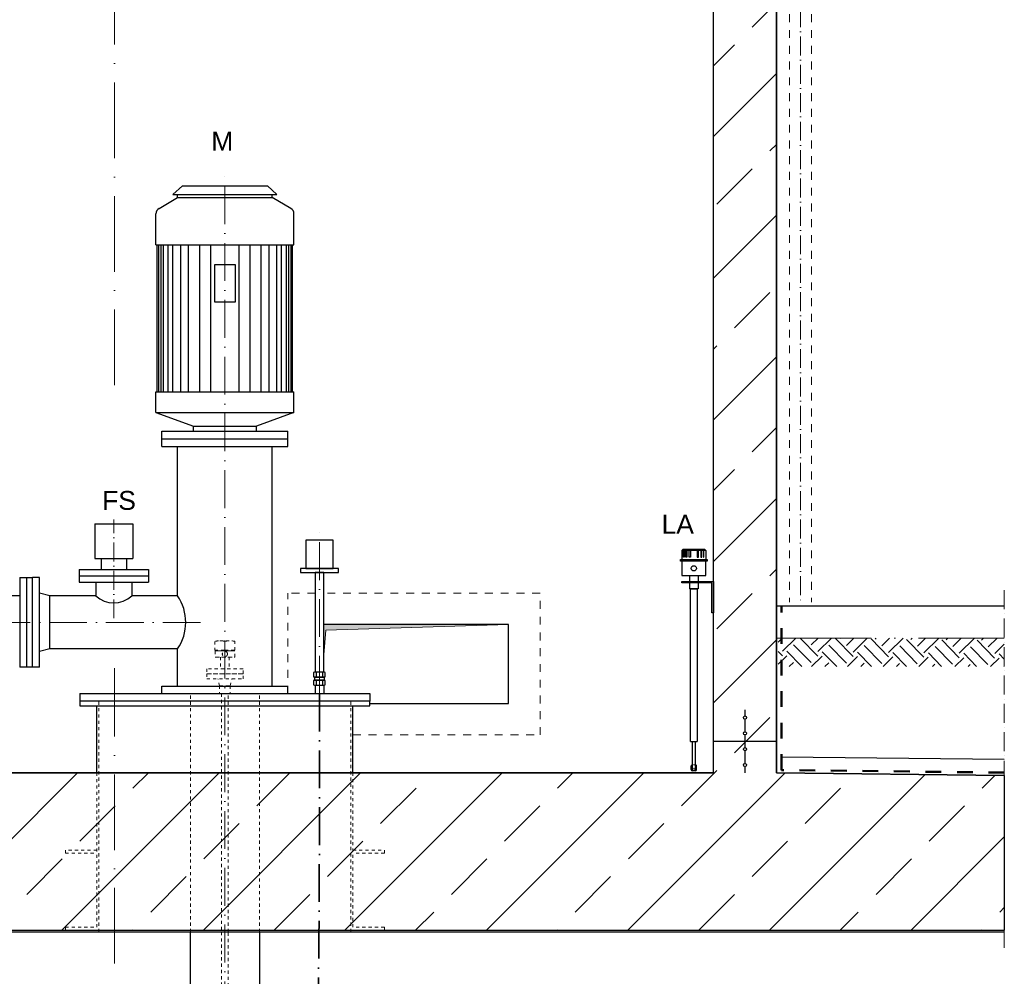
# Model space of a CAD drawing. Header units: millimetres. Extents: x -48448 to 452754, y -13941 to 17062.
# Tile 56 of 256: x 202 to 3326, y 2434 to 5468. Entities that reach past the tile are written whole.
import ezdxf

# ---------------------------------------------------------------- set-up
doc = ezdxf.new("R2010")
doc.units = ezdxf.units.MM
doc.linetypes.add('ACAD_ISO10W100', pattern=[18, 12, -3, 0, -3])
doc.linetypes.add('JIS_02_1.0', pattern=[2, 1, -1])
doc.layers.add('Bemaßung', color=7, linetype='Continuous', lineweight=13)
doc.layers.add('Beschriftung', color=7, linetype='Continuous')
doc.styles.add('LBB3.5M1000', font='isocp.shx', dxfattribs={"height": 3.5})
pattern_1 = [(45, (134185.1, 41129.55), (-224.5064, 224.5064), []), (45, (134409.62, 41129.55), (-224.5064, 224.5064), [158.75, -79.375])]

msp = doc.modelspace()

# ---------------------------------------------------------------- hatches: boundary and pattern name
at = {"lineweight": 13}
h = msp.add_hatch(dxfattribs=at)
h.set_pattern_fill('ANSI33', color=256, scale=50, style=0)
h.paths.add_polyline_path([(-1744.45, 6126.484), (-1744.45, 6456.343), (-1734.454, 6466.338), (-1554.642, 6460.537), (-1544.45, 6450.345), (-1544.45, 6320.13), (-1534.116, 6309.797), (343.075, 6249.236), (343.075, 6375.37), (363.075, 6395.37), (483.075, 6395.37), (503.075, 6375.37), (503.075, 6043.97), (-1436.582, 6106.546), (-1436.904, 6096.551), (-1396.925, 6095.262), (-1396.925, 3079.77), (2403.075, 3079.77), (2403.075, 5972.669), (2443.055, 5971.379), (2443.378, 5981.374), (1503.075, 6011.709), (1503.075, 6375.37), (1523.075, 6395.37), (1643.075, 6395.37), (1663.075, 6375.37), (1663.075, 6206.651), (2743.642, 6168.792), (2753.314, 6158.475), (2753.314, 5981.38), (2742.997, 5971.707), (2698.02, 5973.158), (2659.331, 6014.427), (2658.041, 5974.448), (2563.418, 5977.501), (2563.096, 5967.506), (2603.075, 5966.216), (2603.075, 3079.77), (3325.813, 3071.634), (3325.813, 2579.77), (-2467.26, 2579.77), (-2467.26, 3069.973), (-1596.925, 3079.77), (-1596.925, 6101.714), (-1557.268, 6100.434), (-1556.946, 6110.429), (-1649.822, 6113.426), (-1648.532, 6153.405), (-1689.801, 6114.715), (-1734.777, 6116.166)])
h = msp.add_hatch(color=256)
h.dxf.hatch_style = 1
h.paths.add_polyline_path([(1753.075, 3549.77), (1166.525, 3549.77), (1166.525, 3453.504), (1173.405, 3532.14)])
h = msp.add_hatch()
h.set_pattern_fill('EARTH', color=253, scale=12.5, angle=44.355047, style=0)
h.set_pattern_definition([(44.35505, (40301.07, -102.33), (1.26356, 112.24609), [79.375, -79.375]), (44.35505, (40280.26, -81.05), (1.26356, 112.24609), [79.375, -79.375]), (44.35505, (40259.45, -59.77), (1.26356, 112.24609), [79.375, -79.375]), (134.35505, (40259.61, -45.74), (-112.24609, 1.26356), [79.375, -79.375]), (134.35505, (40280.89, -24.93), (-112.24609, 1.26356), [79.375, -79.375]), (134.35505, (40302.17, -4.12), (-112.24609, 1.26356), [79.375, -79.375])])
h.paths.add_polyline_path([(3325.813, 3506.437), (3325.813, 3416.843), (2608.49, 3416.843), (2608.49, 3506.437)])
h = msp.add_hatch(dxfattribs=at)
h.set_pattern_fill('ANSI33', color=256, scale=50, style=0)
h.set_pattern_definition(pattern_1)
h.paths.add_polyline_path([(2508.075, 3254.943, -1), (2498.075, 3254.943, -1)], flags=17)
h = msp.add_hatch(dxfattribs=at)
h.set_pattern_fill('ANSI33', color=256, scale=50, style=0)
h.set_pattern_definition([(45, (134185.1, 41179.55), (-224.5064, 224.5064), []), (45, (134409.62, 41179.55), (-224.5064, 224.5064), [158.75, -79.375])])
h.paths.add_polyline_path([(2508.075, 3254.943, -1), (2498.075, 3254.943, -1)], flags=17)
h = msp.add_hatch(dxfattribs=at)
h.set_pattern_fill('ANSI33', color=256, scale=50, style=0)
h.set_pattern_definition(pattern_1)
h.paths.add_polyline_path([(2508.075, 3204.943, -1), (2498.075, 3204.943, -1)], flags=17)
h = msp.add_hatch(dxfattribs=at)
h.set_pattern_fill('ANSI33', color=256, scale=50, style=0)
h.set_pattern_definition([(45, (134185.1, 41079.2), (-224.5064, 224.5064), []), (45, (134409.62, 41079.2), (-224.5064, 224.5064), [158.75, -79.375])])
h.paths.add_polyline_path([(2508.075, 3154.597, -1), (2498.075, 3154.597, -1)], flags=17)
h = msp.add_hatch(dxfattribs=at)
h.set_pattern_fill('ANSI33', color=256, scale=50, style=0)
h.set_pattern_definition([(45, (134185.1, 41029.2), (-224.5064, 224.5064), []), (45, (134409.62, 41029.2), (-224.5064, 224.5064), [158.75, -79.375])])
h.paths.add_polyline_path([(2508.075, 3104.597, -1), (2498.075, 3104.597, -1)], flags=17)

# ---------------------------------------------------------------- linework, layer by layer
for p, q in [((2403.075, 3079.77), (2403.075, 5982.674)), ((2603.075, 3079.77), (2603.075, 5976.222)), ((2302.624, 3784.682), (2305.624, 3787.682)), ((2302.624, 3784.682), (2302.624, 3755.75)), ((2378.624, 3784.682), (2302.624, 3784.682)), ((2375.624, 3787.682), (2305.624, 3787.682)), ((2308.254, 3784.682), (2309.986, 3787.682)), ((2310.149, 3784.682), (2311.881, 3787.682)), ((2315.376, 3784.682), (2316.179, 3787.682)), ((2318.55, 3784.682), (2319.354, 3787.682)), ((2335.624, 3787.682), (2335.624, 3784.682)), ((2345.624, 3787.682), (2345.624, 3784.682)), ((2362.697, 3784.682), (2361.893, 3787.682)), ((2365.872, 3784.682), (2365.068, 3787.682)), ((2371.098, 3784.682), (2369.366, 3787.682)), ((2372.993, 3784.682), (2371.261, 3787.682)), ((2378.624, 3784.682), (2375.624, 3787.682)), ((2378.624, 3784.682), (2378.624, 3755.75)), ((2327.174, 3705.308), (2327.174, 3686.807)), ((2354.074, 3705.308), (2354.074, 3686.807)), ((2327.174, 3681.807), (2327.174, 3662.889)), ((2354.074, 3662.889), (2327.174, 3662.889)), ((2354.074, 3681.807), (2354.074, 3662.889)), ((2603.075, 3608.77), (3325.813, 3608.77)), ((1753.075, 3549.77), (1166.525, 3549.77)), ((1753.075, 3299.77), (1753.075, 3549.77)), ((1143.837, 3384.123), (1143.837, 3398.149)), ((1162.313, 3398.149), (1162.313, 3384.123)), ((1139.625, 3373.258), (1166.525, 3373.258)), ((1139.625, 3357.292), (1139.625, 3330.77)), ((1143.837, 3358.262), (1143.837, 3372.289)), ((1162.313, 3372.289), (1162.313, 3358.262)), ((1166.525, 3357.292), (1166.525, 3330.77)), ((447.075, 3079.77), (447.075, 3291.77)), ((1259.075, 3079.77), (1259.075, 3291.77)), ((1313.075, 3299.27), (1753.075, 3299.77)), ((2503.075, 3279.77), (2503.075, 3259.943)), ((2503.075, 3249.943), (2503.075, 3209.943)), ((2503.075, 3199.943), (2503.075, 3159.597)), ((2329.874, 3178.995), (2351.374, 3178.995)), ((2403.075, 3179.77), (2603.075, 3179.77)), ((2503.075, 3149.597), (2503.075, 3109.597)), ((3325.813, 3121.638), (2619.187, 3129.592)), ((2331.874, 3090.356), (2331.874, 3100.949)), ((2335.624, 3099.356), (2335.624, 3091.652)), ((2345.624, 3106.356), (2348.202, 3103.778)), ((2345.624, 3099.356), (2345.624, 3091.652)), ((2349.374, 3090.356), (2349.374, 3100.949)), ((2503.075, 3099.597), (2503.075, 3079.77)), ((503.075, 3079.77), (-1396.925, 3079.77)), ((2403.075, 3079.77), (503.075, 3079.77)), ((2335.624, 3091.652), (2340.624, 3086.356)), ((2345.374, 3086.356), (2335.874, 3086.356)), ((2345.624, 3091.652), (2340.624, 3086.356)), ((3325.813, 3071.634), (2603.075, 3079.77)), ((3325.813, 2579.77), (-2467.26, 2579.77)), ((3325.813, 2574.77), (-2467.26, 2574.77))]:
    msp.add_line(p, q)
at = {"linetype": 'ACAD_ISO10W100', "lineweight": 18, "ltscale": 20}
for p, q in [((503.075, 4308.7), (503.075, 5901.424)), ((503.075, 2474.77), (503.075, 3411.253))]:
    msp.add_line(p, q, dxfattribs=at)
at = {"color": 254, "linetype": 'JIS_02_1.0', "lineweight": 9, "ltscale": 25}
for p, q in [((2644.471, 5685), (2644.471, 3620.378)), ((2714.243, 5685), (2714.243, 3620.378))]:
    msp.add_line(p, q, dxfattribs=at)
at = {"color": 253, "linetype": 'ACAD_ISO10W100', "lineweight": 9, "ltscale": 5}
msp.add_line((2679.243, 5685), (2679.243, 3620.378), dxfattribs=at)
at = {"linetype": 'ACAD_ISO10W100', "lineweight": 18, "ltscale": 10}
for p, q in [((853.075, 1397.702), (853.075, 4990.77)), ((1153.075, 3330.77), (1153.075, 3842.664)), ((775.701, 3556.77), (-2323.785, 3556.77))]:
    msp.add_line(p, q, dxfattribs=at)
at = {"linetype": 'Continuous', "lineweight": -2, "ltscale": 10}
for p, q in [((718.075, 4940.77), (688.075, 4913.77)), ((718.075, 4940.77), (988.075, 4940.77)), ((988.075, 4940.77), (1018.075, 4913.77)), ((688.075, 4913.77), (1018.075, 4913.77)), ((703.075, 4903.77), (703.075, 4913.77)), ((1003.075, 4903.77), (1003.075, 4913.77)), ((644.075, 4869.707), (703.075, 4903.77)), ((703.075, 4903.77), (1003.075, 4903.77)), ((1062.075, 4869.707), (1003.075, 4903.77)), ((634.075, 4753.77), (634.075, 4852.386)), ((1072.075, 4753.77), (1072.075, 4852.386)), ((634.075, 4753.77), (1072.075, 4753.77)), ((638.075, 4287.77), (638.075, 4753.77)), ((643.075, 4287.77), (643.075, 4753.77)), ((650.575, 4287.77), (650.575, 4753.77)), ((658.075, 4287.77), (658.075, 4753.77)), ((673.075, 4287.77), (673.075, 4753.77)), ((688.075, 4287.77), (688.075, 4753.77)), ((713.075, 4287.77), (713.075, 4753.77)), ((738.075, 4287.77), (738.075, 4753.77)), ((773.075, 4287.77), (773.075, 4753.77)), ((808.075, 4287.77), (808.075, 4753.77)), ((898.075, 4287.77), (898.075, 4753.77)), ((933.075, 4287.77), (933.075, 4753.77)), ((968.075, 4287.77), (968.075, 4753.77)), ((993.075, 4287.77), (993.075, 4753.77)), ((1018.075, 4287.77), (1018.075, 4753.77)), ((1033.075, 4287.77), (1033.075, 4753.77)), ((1048.075, 4287.77), (1048.075, 4753.77)), ((1055.575, 4287.77), (1055.575, 4753.77)), ((1063.075, 4287.77), (1063.075, 4753.77)), ((1068.075, 4287.77), (1068.075, 4753.77)), ((634.075, 4222.77), (634.075, 4287.77)), ((634.075, 4287.77), (1072.075, 4287.77)), ((1072.075, 4222.77), (1072.075, 4287.77)), ((634.075, 4222.77), (1072.075, 4222.77)), ((634.075, 4222.77), (753.075, 4178.77)), ((1072.075, 4222.77), (953.075, 4178.77)), ((653.075, 4162.77), (1053.075, 4162.77)), ((653.075, 4114.77), (653.075, 4162.77)), ((753.075, 4162.77), (753.075, 4178.77)), ((753.075, 4178.77), (953.075, 4178.77)), ((953.075, 4162.77), (953.075, 4178.77)), ((1053.075, 4114.77), (1053.075, 4162.77)), ((653.075, 4138.77), (1053.075, 4138.77)), ((653.075, 4114.77), (1053.075, 4114.77)), ((703.075, 3640.92), (703.075, 4114.77)), ((1003.075, 3354.77), (1003.075, 4114.77)), ((440.575, 3869.77), (440.575, 3759.77)), ((440.575, 3869.77), (560.575, 3869.77)), ((560.575, 3869.77), (560.575, 3759.77)), ((440.575, 3759.77), (560.575, 3759.77)), ((460.575, 3759.77), (460.575, 3724.77)), ((540.575, 3759.77), (540.575, 3724.77)), ((390.575, 3724.77), (610.575, 3724.77)), ((390.575, 3724.77), (390.575, 3684.77)), ((610.575, 3724.77), (610.575, 3684.77)), ((202.075, 3699.27), (202.075, 3414.271)), ((202.075, 3699.27), (224.075, 3699.27)), ((224.075, 3699.27), (224.075, 3414.271)), ((224.075, 3699.27), (243.075, 3699.27)), ((243.075, 3414.27), (243.075, 3699.27)), ((265.075, 3699.27), (243.075, 3699.27)), ((265.075, 3414.27), (265.075, 3699.27)), ((390.575, 3704.77), (610.575, 3704.77)), ((390.575, 3684.77), (610.575, 3684.77)), ((443.425, 3684.77), (443.425, 3640.92)), ((557.725, 3684.77), (557.725, 3640.92)), ((298.075, 3640.92), (265.075, 3649.27)), ((298.075, 3472.62), (298.075, 3640.92)), ((443.425, 3640.92), (298.075, 3640.92)), ((703.075, 3640.92), (557.725, 3640.92)), ((298.075, 3472.62), (265.075, 3464.27)), ((703.075, 3472.62), (298.075, 3472.62)), ((703.075, 3354.77), (703.075, 3472.62)), ((224.075, 3414.271), (202.075, 3414.271)), ((243.075, 3414.27), (224.075, 3414.271)), ((265.075, 3414.27), (243.075, 3414.27)), ((653.075, 3354.77), (1053.075, 3354.77)), ((653.075, 3330.77), (653.075, 3354.77)), ((1053.075, 3330.77), (1053.075, 3354.77)), ((393.075, 3330.77), (393.075, 3306.77)), ((393.075, 3330.77), (1313.075, 3330.77)), ((1313.075, 3330.77), (1313.075, 3306.77))]:
    msp.add_line(p, q, dxfattribs=at)
at = {"linetype": 'ACAD_ISO10W100', "lineweight": 18, "ltscale": 5}
msp.add_line((500.575, 3900.022), (500.575, 3556.77), dxfattribs=at)
at = {"linetype": 'ACAD_ISO10W100', "lineweight": 13, "ltscale": 5}
msp.add_line((3325.813, 3658.77), (3325.813, 2524.77), dxfattribs=at)
at = {"linetype": 'Continuous', "ltscale": 10}
msp.add_line((202.075, 3640.92), (170.075, 3640.92), dxfattribs=at)
at = {"linetype": 'JIS_02_1.0', "lineweight": 18, "ltscale": 25}
for p, q in [((1053.075, 3330.77), (1053.075, 3649.77)), ((1139.625, 3649.77), (1053.075, 3649.77)), ((1853.075, 3649.77), (1166.525, 3649.77)), ((1853.075, 3199.77), (1853.075, 3649.77)), ((1259.075, 3199.77), (1853.075, 3199.77))]:
    msp.add_line(p, q, dxfattribs=at)
at = {"linetype": 'JIS_02_1.0', "lineweight": 50, "ltscale": 50}
for p, q in [((2619.187, 3088.478), (2619.187, 3608.77)), ((3325.813, 3080.519), (2619.187, 3088.478))]:
    msp.add_line(p, q, dxfattribs=at)
at = {"lineweight": 9}
for p in [(1166.525, 3453.504), (1753.075, 3549.77)]:
    msp.add_line(p, (1173.405, 3532.14), dxfattribs=at)
at = {"color": 253, "linetype": 'ACAD_ISO10W100', "lineweight": 13, "ltscale": 25}
msp.add_line((2603.075, 3506.437), (3325.813, 3506.437), dxfattribs=at)
at = {"linetype": 'JIS_02_1.0', "lineweight": 18, "ltscale": 10}
for p, q in [((821.075, 3496.418), (821.075, 3468.365)), ((821.075, 3468.365), (853.075, 3468.365)), ((837.075, 3498.357), (869.075, 3498.357)), ((853.075, 3496.418), (853.075, 3468.365)), ((853.075, 3468.365), (885.075, 3468.365)), ((885.075, 3468.365), (885.075, 3496.418)), ((826.175, 3446.636), (879.975, 3446.636)), ((839.625, 3446.636), (839.625, 3409.77)), ((866.525, 3446.636), (866.525, 3409.77)), ((836.225, 3355.77), (830.575, 3377.77)), ((869.925, 3355.77), (875.575, 3377.77)), ((836.225, 3355.77), (869.925, 3355.77)), ((836.225, 3355.77), (836.225, 3330.77)), ((869.925, 3355.77), (869.925, 3330.77)), ((743.525, 2574.77), (743.525, 3330.77)), ((962.625, 2574.77), (962.625, 3330.77)), ((453.075, 2574.77), (453.075, 3306.77)), ((1253.075, 2574.77), (1253.075, 3306.77)), ((447.075, 3079.77), (447.075, 2579.77)), ((1259.075, 3079.77), (1259.075, 2579.77))]:
    msp.add_line(p, q, dxfattribs=at)
at = {"linetype": 'JIS_02_1.0', "lineweight": 5, "ltscale": 2}
msp.add_line((2335.624, 3106.356), (2333.045, 3103.778), dxfattribs=at)
at = {"color": 7, "linetype": 'Continuous', "lineweight": -2, "ltscale": 10}
for p, q in [((743.525, 1886.093), (743.525, 2574.77)), ((962.625, 2574.77), (962.625, 1886.093))]:
    msp.add_line(p, q, dxfattribs=at)
for points in [[(-1396.925, 3079.77), (2403.075, 3079.77), (2403.075, 5972.669)], [(2603.075, 5966.216), (2603.075, 3079.77), (3325.813, 3071.634), (3325.813, 2579.77), (-2467.26, 2579.77)], [(2398.075, 3686.807), (2403.075, 3686.807), (2403.075, 3586.807), (2398.075, 3586.807), (2398.075, 3681.807), (2303.075, 3681.807), (2303.075, 3686.807), (2403.075, 3686.807), (2403.075, 3681.807)], [(2329.874, 3178.995), (2329.874, 3662.889), (2351.374, 3662.889), (2351.374, 3178.995)], [(1134.6, 3398.149), (1134.6, 3384.123)], [(1166.931, 3399.119), (1139.219, 3399.119)], [(1139.219, 3383.153), (1166.931, 3383.153)], [(1171.55, 3384.123), (1171.55, 3398.149)], [(1134.6, 3372.289), (1134.6, 3358.262)], [(1166.931, 3373.258), (1139.219, 3373.258)], [(1139.219, 3357.292), (1166.931, 3357.292)], [(1171.55, 3358.262), (1171.55, 3372.289)], [(2335.624, 3178.995), (2335.624, 3099.356)], [(2345.624, 3099.356), (2345.624, 3178.995)]]:
    msp.add_lwpolyline(points)
at = {"linetype": 'Continuous', "lineweight": -2, "ltscale": 10}
for points in [[(820.804, 4691.886), (885.345, 4691.886), (885.345, 4572.066), (820.804, 4572.066)], [(1110.056, 3727.714), (1196.094, 3727.714), (1196.094, 3817.233), (1110.056, 3817.233)], [(1092.762, 3714.96), (1213.388, 3714.96), (1213.388, 3727.714), (1092.762, 3727.714)]]:
    msp.add_lwpolyline(points, close=True, dxfattribs=at)
for points in [[(2308.254, 3784.682), (2310.149, 3784.682), (2310.149, 3764.003), (2308.254, 3764.003)], [(2315.376, 3784.682), (2318.55, 3784.682), (2318.55, 3764.003), (2315.376, 3764.003)], [(2325.672, 3787.682), (2329.993, 3787.682), (2329.993, 3764.003), (2325.672, 3764.003)], [(2355.575, 3787.682), (2351.254, 3787.682), (2351.254, 3764.003), (2355.575, 3764.003)], [(2365.872, 3784.682), (2362.697, 3784.682), (2362.697, 3764.003), (2365.872, 3764.003)], [(2372.993, 3784.682), (2371.098, 3784.682), (2371.098, 3764.003), (2372.993, 3764.003)], [(2383.124, 3750.958), (2298.124, 3750.958), (2298.124, 3755.75), (2383.124, 3755.75)], [(2378.624, 3750.958), (2302.624, 3750.958), (2302.624, 3705.308), (2378.624, 3705.308)], [(1137.529, 3373.258), (1168.621, 3373.258), (1168.621, 3383.153), (1137.529, 3383.153)], [(393.075, 3291.77), (1313.075, 3291.77), (1313.075, 3306.77), (393.075, 3306.77)]]:
    msp.add_lwpolyline(points, close=True)
msp.add_lwpolyline([(1166.525, 3399.119), (1166.525, 3714.96), (1139.625, 3714.96), (1139.625, 3399.119)], dxfattribs=at)
at = {"linetype": 'JIS_02_1.0', "lineweight": 18, "ltscale": 10}
for points in [[(821.984, 3446.636), (884.166, 3446.636), (884.166, 3466.425), (821.984, 3466.425)], [(910.575, 3393.77), (910.575, 3409.77), (795.575, 3409.77), (795.575, 3393.77)], [(910.575, 3377.77), (910.575, 3393.77), (795.575, 3393.77), (795.575, 3377.77)], [(842.425, 2574.77), (863.725, 2574.77), (863.725, 3330.77), (842.425, 3330.77)]]:
    msp.add_lwpolyline(points, close=True, dxfattribs=at)
for points in [[(825.362, 3466.425), (880.788, 3466.425)], [(447.075, 2834.77), (347.075, 2834.77), (347.075, 2824.77), (447.075, 2824.77)], [(1259.075, 2834.77), (1359.075, 2834.77), (1359.075, 2824.77), (1259.075, 2824.77)], [(347.074, 2579.77), (347.074, 2589.77), (447.074, 2589.77)], [(863.725, 1402.739), (863.725, 2574.77), (842.425, 2574.77), (842.425, 1402.739)], [(1359.074, 2579.77), (1359.074, 2589.77), (1259.074, 2589.77)]]:
    msp.add_lwpolyline(points, dxfattribs=at)
for centre, radius in [((2340.624, 3728.133), 8.198), ((2503.075, 3254.943), 5), ((2503.075, 3204.943), 5), ((2503.075, 3154.597), 5), ((2503.075, 3104.597), 5)]:
    msp.add_circle(centre, radius)
msp.add_circle((853.075, 3456.53), 8.198, dxfattribs=at)
at = {"linetype": 'Continuous', "lineweight": -2, "ltscale": 10}
for centre, radius, start, end in [((654.075, 4852.386), 20, 120.000131, 180), ((1052.075, 4852.386), 20, 0, 60.000022), ((500.575, 3702.687), 84.15, 227.223189, 312.776811), ((578.903, 3556.77), 150, 325.875017, 34.124983)]:
    msp.add_arc(centre, radius, start, end, dxfattribs=at)
at = {"linetype": 'JIS_02_1.0', "lineweight": 18, "ltscale": 10}
for centre, start, end in [((837.075, 3431.393), 76.176331, 103.823669), ((837.075, 3533.389), 256.176331, 283.823669), ((869.075, 3431.393), 76.176331, 103.823669), ((869.075, 3533.389), 256.176331, 283.823669)]:
    msp.add_arc(centre, 66.964, start, end, dxfattribs=at)
for centre, radius, start, end in [((1139.219, 3387.635), 11.484, 66.284373, 113.715627), ((1139.219, 3394.637), 11.484, 246.284373, 293.715627), ((1153.075, 3354.638), 44.481, 78.013844, 101.986156), ((1153.075, 3427.634), 44.481, 258.013844, 281.986156), ((1166.931, 3387.635), 11.484, 66.284373, 113.715627), ((1166.931, 3394.637), 11.484, 246.284373, 293.715627), ((1139.219, 3361.774), 11.484, 66.284373, 113.715627), ((1139.219, 3368.776), 11.484, 246.284373, 293.715627), ((1153.075, 3328.777), 44.481, 78.013844, 101.986156), ((1153.075, 3401.773), 44.481, 258.013844, 281.986156), ((1166.931, 3361.774), 11.484, 66.284373, 113.715627), ((1166.931, 3368.776), 11.484, 246.284373, 293.715627), ((2335.874, 3100.949), 4, 135, 180), ((2345.374, 3100.949), 4, 0, 45), ((2335.874, 3090.356), 4, 180, 270), ((2345.374, 3090.356), 4, 270, 0)]:
    msp.add_arc(centre, radius, start, end)
at = {"linetype": 'JIS_02_1.0', "lineweight": 5, "ltscale": 2, "extrusion": (0, 0, -1)}
msp.add_ellipse((2340.624, 3099.356), major_axis=(0, -6.286), ratio=0.79538887, dxfattribs=at)
at = {"linetype": 'ACAD_ISO10W100', "lineweight": 35, "ltscale": 10}
msp.add_open_spline([(1153.075, 3330.77), (1153.252, 3056.802), (1153.677, 2398.604), (1138.916, 1740.592), (1128.716, 1356.49)], degree=3, knots=[0, 0, 0, 0, 821.87397383, 1974.52331264, 1974.52331264, 1974.52331264, 1974.52331264], dxfattribs=at)
at = {"layer": 'Bemaßung'}
msp.add_arc((2342.804, 3104.023), 4.33, 12.28861, 49.379252, dxfattribs=at)

# ---------------------------------------------------------------- next in the draw order: texts
at = {"layer": 'Beschriftung', "color": 1, "char_height": 60, "width": 111.95845, "attachment_point": 1, "style": 'LBB3.5M1000', "bg_fill": 2}
for s, insert in [('{\\fArial|b0|i0|c0|p34;\\C256;M}', (809.934, 5112.457)), ('{\\fArial|b0|i0|c0|p34;\\C256;FS}', (463.721, 3973.574))]:
    msp.add_mtext(s, dxfattribs=dict(at, insert=insert))
at = {"layer": 'Beschriftung', "insert": (2238.599, 3897.942), "char_height": 60, "width": 111.95845, "attachment_point": 1, "style": 'LBB3.5M1000', "bg_fill": 2}
msp.add_mtext('{\\fArial|b0|i0|c0|p34;\\C256;LA}', dxfattribs=at)

doc.saveas('drawing.dxf')
